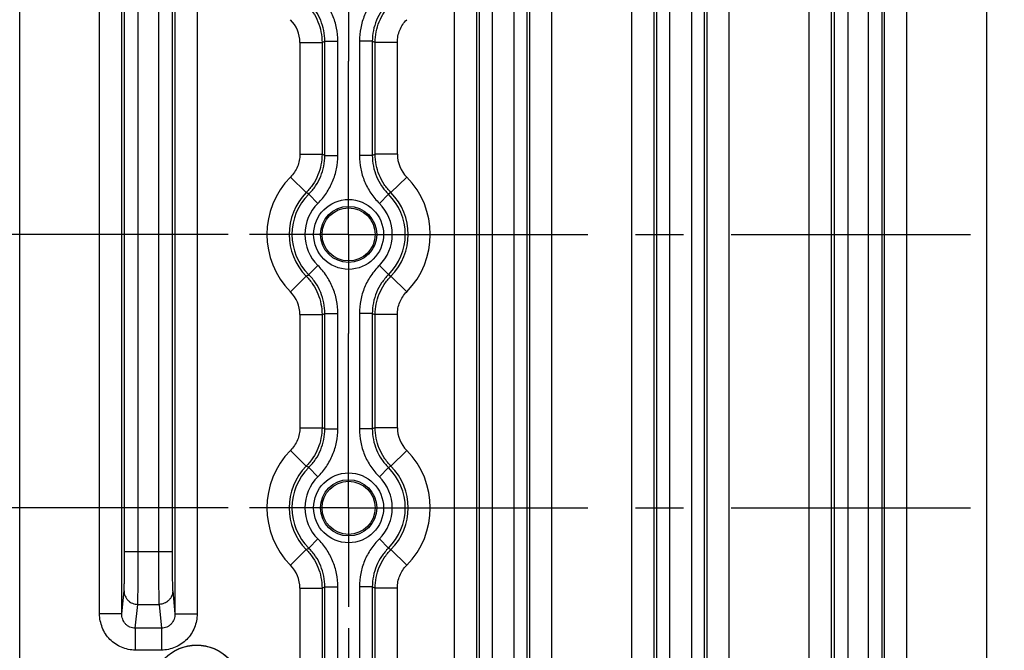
# Model space of a CAD drawing. Header units: inches. Extents: x 0 to 34, y 0 to 22.
# Tile 56 of 129: x 13.8 to 16.7, y 4.1 to 6. Entities that reach past the tile are written whole.
import ezdxf

# ---------------------------------------------------------------- set-up
doc = ezdxf.new("R2010")
doc.units = ezdxf.units.IN
doc.header["$LTSCALE"] = 1.87
doc.header["$MEASUREMENT"] = 0
doc.linetypes.add('CENTER', pattern=[0.6, 0.375, -0.075, 0.075, -0.075])
doc.layers.get('0').update_dxf_attribs({"linetype": 'CONTINUOUS'})
for name, color, linetype in [('02___PRT_ALL_AXES', 7, 'CONTINUOUS'), ('COSMETIC', 7, 'CONTINUOUS'), ('DIMENSIONS', 7, 'CONTINUOUS')]:
    doc.layers.add(name, color=color, linetype=linetype)
doc.styles.get("Standard").update_dxf_attribs({"font": 'txt', "width": 0.8})
doc.dimstyles.new('DIMSTYLE_2', dxfattribs={"dimtxt": 0.125, "dimasz": 0.18, "dimexe": 0.125, "dimexo": 0.0625, "dimgap": 0.0625, "dimtad": 0, "dimtih": 1, "dimtoh": 1, "dimzin": 0, "dimdsep": 46, "dimtxsty": 'STANDARD', "dimblk": '_FILLED', "dimblk1": '_FILLED', "dimblk2": '_FILLED', "dimcen": 0.09, "dimazin": 0, "dimtp": 0.01, "dimtm": 0.01, "dimtfac": 1, "dimtofl": 0, "dimtmove": 0, "dimatfit": 3, "dimldrblk": '_FILLED', "dimfxl": 1, "dimtolj": 1, "dimtzin": 0, "dimarcsym": 0})

# ---------------------------------------------------------------- blocks, each defined once
blk = doc.blocks.new('_FILLED')
at = {"color": 0, "linetype": 'BYBLOCK'}
blk.add_solid([(0, 0), (-1, 0.174), (-1, -0.174)], dxfattribs=at)
blk = doc.blocks.new('*D3')
at = {"layer": 'DIMENSIONS', "color": 2, "linetype": 'CONTINUOUS'}
for p, q in [((19.518, 4.2533), (19.518, 2.6843)), ((14.7936, 4.1703), (14.7936, 2.6843)), ((14.7936, 2.8093), (16.3808, 2.8093)), ((19.518, 2.8093), (17.9308, 2.8093))]:
    blk.add_line(p, q, dxfattribs=at)
at = {"layer": 'DIMENSIONS', "color": 2, "linetype": 'CONTINUOUS', "xscale": 0.18, "yscale": 0.18, "zscale": 0.18, "rotation": 180}
blk.add_blockref('_FILLED', (14.7936, 2.8093), dxfattribs=at)
at = {"layer": 'DIMENSIONS', "color": 2, "linetype": 'CONTINUOUS', "xscale": 0.18, "yscale": 0.18, "zscale": 0.18}
blk.add_blockref('_FILLED', (19.518, 2.8093), dxfattribs=at)
at = {"layer": 'DIMENSIONS', "color": 2, "linetype": 'CONTINUOUS', "insert": (17.1558, 2.8718), "char_height": 0.125, "width": 1.425, "attachment_point": 2, "line_spacing_factor": 0.9}
blk.add_mtext('120.00{\\ftxt.shx;\\W1.000000;\\H0.125000; }[4.724]', dxfattribs=at)
blk = doc.blocks.new('*D10')
at = {"layer": 'DIMENSIONS', "color": 2, "linetype": 'CONTINUOUS'}
for p, q in [((14.7936, 4.1703), (14.7936, 2.6843)), ((11.8864, 3.5972), (11.8864, 2.6843)), ((11.8864, 2.8093), (12.615, 2.8093)), ((14.7936, 2.8093), (14.065, 2.8093))]:
    blk.add_line(p, q, dxfattribs=at)
at = {"layer": 'DIMENSIONS', "color": 2, "linetype": 'CONTINUOUS', "xscale": 0.18, "yscale": 0.18, "zscale": 0.18, "rotation": 180}
blk.add_blockref('_FILLED', (11.8864, 2.8093), dxfattribs=at)
at = {"layer": 'DIMENSIONS', "color": 2, "linetype": 'CONTINUOUS', "xscale": 0.18, "yscale": 0.18, "zscale": 0.18}
blk.add_blockref('_FILLED', (14.7936, 2.8093), dxfattribs=at)
at = {"layer": 'DIMENSIONS', "color": 2, "linetype": 'CONTINUOUS', "insert": (13.34, 2.8718), "char_height": 0.125, "width": 1.325, "attachment_point": 2, "line_spacing_factor": 0.9}
blk.add_mtext('73.84{\\ftxt.shx;\\W1.000000;\\H0.125000; }[2.907]', dxfattribs=at)
blk = doc.blocks.new('*D14')
at = {"layer": 'DIMENSIONS', "color": 2, "linetype": 'CONTINUOUS'}
for p, q in [((10.3864, 6.1236), (10.3864, 6.4836)), ((14.4406, 6.1236), (10.2614, 6.1236)), ((14.4406, 5.3253), (10.2614, 5.3253)), ((10.3864, 5.3253), (10.3864, 4.9653))]:
    blk.add_line(p, q, dxfattribs=at)
at = {"layer": 'DIMENSIONS', "color": 2, "linetype": 'CONTINUOUS', "xscale": 0.18, "yscale": 0.18, "zscale": 0.18}
for p, rotation in [((10.3864, 6.1236), 270), ((10.3864, 5.3253), 90)]:
    blk.add_blockref('_FILLED', p, dxfattribs=dict(at, rotation=rotation))
at = {"layer": 'DIMENSIONS', "color": 2, "linetype": 'CONTINUOUS', "insert": (10.3864, 5.7869), "char_height": 0.125, "width": 1.225, "attachment_point": 2, "line_spacing_factor": 0.9}
blk.add_mtext('20.28{\\ftxt.shx;\\W1.000000;\\H0.125000; }[.798]', dxfattribs=at)
blk = doc.blocks.new('*D15')
at = {"layer": 'DIMENSIONS', "color": 2, "linetype": 'CONTINUOUS'}
for p, q in [((10.3864, 5.3253), (10.3864, 5.6853)), ((14.4406, 5.3253), (10.2614, 5.3253)), ((14.4406, 4.5233), (10.2614, 4.5233)), ((10.3864, 4.5233), (10.3864, 4.1633))]:
    blk.add_line(p, q, dxfattribs=at)
at = {"layer": 'DIMENSIONS', "color": 2, "linetype": 'CONTINUOUS', "xscale": 0.18, "yscale": 0.18, "zscale": 0.18}
for p, rotation in [((10.3864, 5.3253), 270), ((10.3864, 4.5233), 90)]:
    blk.add_blockref('_FILLED', p, dxfattribs=dict(at, rotation=rotation))
at = {"layer": 'DIMENSIONS', "color": 2, "linetype": 'CONTINUOUS', "insert": (10.3864, 4.9868), "char_height": 0.125, "width": 1.225, "attachment_point": 2, "line_spacing_factor": 0.9}
blk.add_mtext('20.37{\\ftxt.shx;\\W1.000000;\\H0.125000; }[.802]', dxfattribs=at)
blk = doc.blocks.new('*D16')
at = {"layer": 'DIMENSIONS', "color": 2, "linetype": 'CONTINUOUS'}
for p, q in [((14.4406, 4.5233), (11.0114, 4.5233)), ((11.1364, 4.5233), (11.1364, 4.1665)), ((11.1364, 3.5597), (11.1364, 3.9165)), ((11.9239, 3.5597), (11.0114, 3.5597))]:
    blk.add_line(p, q, dxfattribs=at)
at = {"layer": 'DIMENSIONS', "color": 2, "linetype": 'CONTINUOUS', "xscale": 0.18, "yscale": 0.18, "zscale": 0.18}
for p, rotation in [((11.1364, 4.5233), 90), ((11.1364, 3.5597), 270)]:
    blk.add_blockref('_FILLED', p, dxfattribs=dict(at, rotation=rotation))
at = {"layer": 'DIMENSIONS', "color": 2, "linetype": 'CONTINUOUS', "insert": (11.1364, 4.104), "char_height": 0.125, "width": 1.225, "attachment_point": 2, "line_spacing_factor": 0.9}
blk.add_mtext('24.48{\\ftxt.shx;\\W1.000000;\\H0.125000; }[.964]', dxfattribs=at)

msp = doc.modelspace()

# ---------------------------------------------------------------- linework, layer by layer
at = {"color": 7, "linetype": 'CONTINUOUS'}
for p, q in [((13.8291, 3.5719), (13.8291, 7.0747)), ((15.1039, 3.5719), (15.1039, 7.0747)), ((15.3898, 3.5719), (15.3898, 7.0747)), ((15.6242, 3.5719), (15.6242, 7.0747)), ((15.91, 3.5719), (15.91, 7.0747)), ((16.6646, 3.5719), (16.6646, 7.0747)), ((14.0635, 4.2123), (14.0635, 7.033)), ((14.1285, 4.2123), (14.1285, 7.033)), ((14.2843, 7.033), (14.2843, 4.2123)), ((14.3493, 7.033), (14.3493, 4.2123)), ((15.1689, 7.035), (15.1689, 3.6116)), ((15.3248, 3.6116), (15.3248, 7.035)), ((15.6891, 7.035), (15.6891, 3.6116)), ((15.845, 3.6116), (15.845, 7.035)), ((14.1368, 4.3948), (14.1368, 6.9096)), ((14.1768, 4.3948), (14.1768, 6.9096)), ((14.236, 6.9096), (14.236, 4.3948)), ((14.276, 6.9096), (14.276, 4.3948)), ((15.1773, 3.737), (15.1773, 6.9096)), ((15.2153, 3.737), (15.2153, 6.9096)), ((15.2784, 6.9096), (15.2784, 3.737)), ((15.3164, 6.9096), (15.3164, 3.737)), ((15.6975, 3.737), (15.6975, 6.9096)), ((15.7355, 3.737), (15.7355, 6.9096)), ((15.7986, 6.9096), (15.7986, 3.737)), ((15.8366, 6.9096), (15.8366, 3.737)), ((16.1444, 3.6136), (16.1444, 6.4343)), ((16.2094, 3.6136), (16.2094, 6.4343)), ((16.3652, 3.6136), (16.3652, 6.4343)), ((16.4302, 3.6136), (16.4302, 6.4343)), ((16.2177, 6.2518), (16.2177, 3.737)), ((16.2577, 6.2518), (16.2577, 3.737)), ((16.3169, 6.2518), (16.3169, 3.737)), ((16.3569, 6.2518), (16.3569, 3.737)), ((14.724, 5.557), (14.724, 5.8919)), ((14.724, 5.8919), (14.762, 5.8919)), ((14.762, 5.557), (14.762, 5.8919)), ((14.8251, 5.8919), (14.8251, 5.557)), ((14.8631, 5.8919), (14.8251, 5.8919)), ((14.8631, 5.8919), (14.8631, 5.557)), ((14.6507, 5.8884), (14.6507, 5.5604)), ((14.6507, 5.8884), (14.7157, 5.8884)), ((14.7157, 5.8884), (14.7157, 5.5604)), ((14.8715, 5.5604), (14.8715, 5.8884)), ((14.9365, 5.8884), (14.8715, 5.8884)), ((14.9365, 5.5604), (14.9365, 5.8884)), ((14.6507, 5.5604), (14.7157, 5.5604)), ((14.724, 5.557), (14.762, 5.557)), ((14.8631, 5.557), (14.8251, 5.557)), ((14.9365, 5.5604), (14.8715, 5.5604)), ((14.6232, 5.4937), (14.6695, 5.448)), ((14.9639, 5.4937), (14.9177, 5.448)), ((14.6766, 5.4433), (14.6695, 5.448)), ((14.6766, 5.4433), (14.7034, 5.4163)), ((14.9105, 5.4433), (14.8838, 5.4163)), ((14.9177, 5.448), (14.9105, 5.4433)), ((14.6766, 5.2073), (14.7034, 5.2343)), ((14.9105, 5.2073), (14.8838, 5.2343)), ((14.6232, 5.1569), (14.6695, 5.2026)), ((14.6695, 5.2026), (14.6766, 5.2073)), ((14.9105, 5.2073), (14.9177, 5.2026)), ((14.9639, 5.1569), (14.9177, 5.2026)), ((14.6507, 5.0901), (14.6507, 4.7584)), ((14.6507, 5.0901), (14.7157, 5.0901)), ((14.7157, 5.0901), (14.7157, 4.7584)), ((14.724, 4.755), (14.724, 5.0936)), ((14.724, 5.0936), (14.762, 5.0936)), ((14.762, 4.755), (14.762, 5.0936)), ((14.8251, 5.0936), (14.8251, 4.755)), ((14.8631, 5.0936), (14.8251, 5.0936)), ((14.8631, 5.0936), (14.8631, 4.755)), ((14.8715, 4.7584), (14.8715, 5.0901)), ((14.9365, 5.0901), (14.8715, 5.0901)), ((14.9365, 4.7584), (14.9365, 5.0901)), ((14.6507, 4.7584), (14.7157, 4.7584)), ((14.724, 4.755), (14.762, 4.755)), ((14.8631, 4.755), (14.8251, 4.755)), ((14.9365, 4.7584), (14.8715, 4.7584)), ((14.6232, 4.6917), (14.6695, 4.646)), ((14.9639, 4.6917), (14.9177, 4.646)), ((14.6766, 4.6413), (14.6695, 4.646)), ((14.6766, 4.6413), (14.7034, 4.6143)), ((14.9105, 4.6413), (14.8838, 4.6143)), ((14.9177, 4.646), (14.9105, 4.6413)), ((14.6766, 4.4053), (14.7034, 4.4323)), ((14.9105, 4.4053), (14.8838, 4.4323)), ((14.1368, 4.3948), (14.276, 4.3948)), ((14.6232, 4.3549), (14.6695, 4.4006)), ((14.6695, 4.4006), (14.6766, 4.4053)), ((14.9105, 4.4053), (14.9177, 4.4006)), ((14.9639, 4.3549), (14.9177, 4.4006)), ((14.1285, 4.2123), (14.1351, 4.2796)), ((14.2777, 4.2796), (14.2843, 4.2123)), ((14.6507, 4.2881), (14.6507, 3.5719)), ((14.6507, 4.2881), (14.7157, 4.2881)), ((14.7157, 4.2881), (14.7157, 3.6116)), ((14.724, 3.737), (14.724, 4.2916)), ((14.724, 4.2916), (14.762, 4.2916)), ((14.762, 3.737), (14.762, 4.2916)), ((14.8251, 4.2916), (14.8251, 3.737)), ((14.8631, 4.2916), (14.8251, 4.2916)), ((14.8631, 4.2916), (14.8631, 3.737)), ((14.8715, 3.6116), (14.8715, 4.2881)), ((14.9365, 4.2881), (14.8715, 4.2881)), ((14.9365, 3.5719), (14.9365, 4.2881)), ((14.1682, 4.17), (14.1751, 4.2402)), ((14.1751, 4.2402), (14.2377, 4.2402)), ((14.2377, 4.2402), (14.2446, 4.17)), ((14.1285, 4.2123), (14.0635, 4.2123)), ((14.2843, 4.2123), (14.3493, 4.2123)), ((14.1682, 4.17), (14.1682, 4.106)), ((14.2446, 4.17), (14.1682, 4.17)), ((14.2446, 4.17), (14.2446, 4.106)), ((14.2446, 4.106), (14.1682, 4.106))]:
    msp.add_line(p, q, dxfattribs=at)
for centre, radius in [((14.7936, 5.3253), 0.1025), ((14.7936, 5.3253), 0.0824), ((14.7936, 5.3253), 0.0779), ((14.7936, 4.5233), 0.1025), ((14.7936, 4.5233), 0.0824), ((14.7936, 4.5233), 0.0779), ((14.348, 3.9883), 0.1323)]:
    msp.add_circle(centre, radius, dxfattribs=at)
for centre, radius, start, end in [((14.5557, 5.8884), 0.095, 359.9997, 44.6666), ((14.0593, 7.4863), 1.7275, 292.3322, 292.6331), ((15.5279, 7.4863), 1.7275, 247.3669, 247.6678), ((14.0593, 3.9626), 1.7275, 67.3669, 67.6678), ((15.5279, 3.9626), 1.7275, 112.3322, 112.6331), ((15.0315, 5.5604), 0.095, 179.9997, 224.6666), ((14.7936, 5.3253), 0.2395, 135.3337, 224.6663), ((14.7936, 5.3253), 0.2395, 315.3337, 44.6663), ((14.7936, 5.3253), 0.1745, 135.3337, 224.6663), ((14.7936, 5.3253), 0.1662, 134.7318, 225.2682), ((14.7936, 5.3253), 0.1662, 314.7318, 45.2682), ((14.7936, 5.3253), 0.1745, 315.3337, 44.6663), ((14.7936, 5.3253), 0.1282, 134.7318, 225.2682), ((14.7936, 5.3253), 0.1282, 314.7318, 45.2682), ((14.5557, 5.0901), 0.095, 359.9997, 44.6666), ((14.0593, 6.688), 1.7275, 292.3322, 292.6331), ((15.5279, 6.688), 1.7275, 247.3669, 247.6678), ((14.0593, 3.1606), 1.7275, 67.3669, 67.6678), ((15.5279, 3.1606), 1.7275, 112.3322, 112.6331), ((15.0315, 4.7584), 0.095, 179.9997, 224.6666), ((14.7936, 4.5233), 0.2395, 135.3337, 224.6663), ((14.7936, 4.5233), 0.2395, 315.3337, 44.6663), ((14.7936, 4.5233), 0.1745, 135.3337, 224.6663), ((14.7936, 4.5233), 0.1662, 134.7318, 225.2682), ((14.7936, 4.5233), 0.1662, 314.7318, 45.2682), ((14.7936, 4.5233), 0.1745, 315.3337, 44.6663), ((14.7936, 4.5233), 0.1282, 134.7318, 225.2682), ((14.7936, 4.5233), 0.1282, 314.7318, 45.2682), ((14.5557, 4.2881), 0.095, 359.9997, 44.6666), ((14.0593, 5.886), 1.7275, 292.3322, 292.6331), ((15.5279, 5.886), 1.7275, 247.3669, 247.6678)]:
    msp.add_arc(centre, radius, start, end, dxfattribs=at)
for points, knots in [([(14.724, 5.8919), (14.724, 5.9024), (14.722, 5.9235), (14.7127, 5.9539), (14.6976, 5.9818), (14.6841, 5.9982), (14.6766, 6.0056)], [0, 0, 0, 0, 0.249959, 0.499916, 0.749909, 1, 1, 1, 1]), ([(14.762, 5.8919), (14.762, 5.9049), (14.7594, 5.931), (14.748, 5.9686), (14.7294, 6.0032), (14.7126, 6.0234), (14.7034, 6.0325)], [0, 0, 0, 0, 0.249959, 0.499916, 0.749909, 1, 1, 1, 1]), ([(14.8838, 6.0325), (14.8745, 6.0234), (14.8578, 6.0032), (14.8392, 5.9686), (14.8277, 5.931), (14.8251, 5.9049), (14.8251, 5.8919)], [0, 0, 0, 0, 0.249965, 0.499922, 0.749913, 1, 1, 1, 1]), ([(14.9105, 6.0056), (14.9031, 5.9982), (14.8895, 5.9818), (14.8745, 5.9539), (14.8652, 5.9235), (14.8631, 5.9024), (14.8631, 5.8919)], [0, 0, 0, 0, 0.249965, 0.499922, 0.749913, 1, 1, 1, 1]), ([(14.6695, 6.0009), (14.6767, 5.9935), (14.6899, 5.9773), (14.7046, 5.9496), (14.7136, 5.9196), (14.7157, 5.8988), (14.7157, 5.8884)], [0, 0, 0, 0, 0.250023, 0.499984, 0.749957, 1, 1, 1, 1]), ([(14.8715, 5.8884), (14.8715, 5.8988), (14.8736, 5.9196), (14.8826, 5.9496), (14.8972, 5.9773), (14.9104, 5.9935), (14.9177, 6.0009)], [0, 0, 0, 0, 0.249877, 0.499877, 0.750013, 1, 1, 1, 1]), ([(14.9365, 5.8884), (14.9365, 5.8946), (14.9377, 5.9069), (14.9431, 5.9248), (14.9518, 5.9412), (14.9596, 5.9508), (14.9639, 5.9552)], [0, 0, 0, 0, 0.249877, 0.499877, 0.750013, 1, 1, 1, 1]), ([(14.6507, 5.5604), (14.6507, 5.5543), (14.6495, 5.5419), (14.6441, 5.5241), (14.6354, 5.5077), (14.6276, 5.4981), (14.6232, 5.4937)], [0, 0, 0, 0, 0.249877, 0.499877, 0.750013, 1, 1, 1, 1]), ([(14.7157, 5.5604), (14.7157, 5.5501), (14.7136, 5.5293), (14.7046, 5.4993), (14.6899, 5.4716), (14.6767, 5.4554), (14.6695, 5.448)], [0, 0, 0, 0, 0.249877, 0.499877, 0.750013, 1, 1, 1, 1]), ([(14.6766, 5.4433), (14.6841, 5.4507), (14.6976, 5.4671), (14.7127, 5.495), (14.7219, 5.5254), (14.724, 5.5465), (14.724, 5.557)], [0, 0, 0, 0, 0.249965, 0.499922, 0.749913, 1, 1, 1, 1]), ([(14.7034, 5.4163), (14.7126, 5.4255), (14.7294, 5.4457), (14.748, 5.4803), (14.7594, 5.5179), (14.762, 5.544), (14.762, 5.557)], [0, 0, 0, 0, 0.249965, 0.499922, 0.749913, 1, 1, 1, 1]), ([(14.8251, 5.557), (14.8251, 5.544), (14.8277, 5.5179), (14.8392, 5.4803), (14.8578, 5.4457), (14.8745, 5.4255), (14.8838, 5.4163)], [0, 0, 0, 0, 0.249959, 0.499916, 0.749909, 1, 1, 1, 1]), ([(14.8631, 5.557), (14.8631, 5.5465), (14.8652, 5.5254), (14.8745, 5.495), (14.8895, 5.4671), (14.903, 5.4507), (14.9105, 5.4433)], [0, 0, 0, 0, 0.249959, 0.499916, 0.749909, 1, 1, 1, 1]), ([(14.9177, 5.448), (14.9104, 5.4554), (14.8972, 5.4716), (14.8826, 5.4993), (14.8736, 5.5293), (14.8715, 5.5501), (14.8715, 5.5604)], [0, 0, 0, 0, 0.250023, 0.499984, 0.749957, 1, 1, 1, 1]), ([(14.762, 5.0936), (14.762, 5.1066), (14.7594, 5.1327), (14.748, 5.1703), (14.7294, 5.2049), (14.7126, 5.2251), (14.7034, 5.2343)], [0, 0, 0, 0, 0.249959, 0.499916, 0.749909, 1, 1, 1, 1]), ([(14.8838, 5.2343), (14.8745, 5.2251), (14.8578, 5.2049), (14.8392, 5.1703), (14.8277, 5.1327), (14.8251, 5.1066), (14.8251, 5.0936)], [0, 0, 0, 0, 0.249965, 0.499922, 0.749913, 1, 1, 1, 1]), ([(14.6695, 5.2026), (14.6767, 5.1952), (14.6899, 5.179), (14.7046, 5.1513), (14.7136, 5.1213), (14.7157, 5.1005), (14.7157, 5.0901)], [0, 0, 0, 0, 0.250023, 0.499984, 0.749957, 1, 1, 1, 1]), ([(14.724, 5.0936), (14.724, 5.1041), (14.722, 5.1252), (14.7127, 5.1556), (14.6976, 5.1835), (14.6841, 5.1999), (14.6766, 5.2073)], [0, 0, 0, 0, 0.249959, 0.499916, 0.749909, 1, 1, 1, 1]), ([(14.9105, 5.2073), (14.9031, 5.1999), (14.8895, 5.1835), (14.8745, 5.1556), (14.8652, 5.1252), (14.8631, 5.1041), (14.8631, 5.0936)], [0, 0, 0, 0, 0.249965, 0.499922, 0.749913, 1, 1, 1, 1]), ([(14.8715, 5.0901), (14.8715, 5.1005), (14.8736, 5.1213), (14.8826, 5.1513), (14.8972, 5.179), (14.9104, 5.1952), (14.9177, 5.2026)], [0, 0, 0, 0, 0.249877, 0.499877, 0.750013, 1, 1, 1, 1]), ([(14.9365, 5.0901), (14.9365, 5.0963), (14.9377, 5.1087), (14.9431, 5.1265), (14.9518, 5.1429), (14.9596, 5.1525), (14.9639, 5.1569)], [0, 0, 0, 0, 0.249877, 0.499877, 0.750013, 1, 1, 1, 1]), ([(14.6507, 4.7584), (14.6507, 4.7523), (14.6495, 4.7399), (14.6441, 4.7221), (14.6354, 4.7057), (14.6276, 4.6961), (14.6232, 4.6917)], [0, 0, 0, 0, 0.249877, 0.499877, 0.750013, 1, 1, 1, 1]), ([(14.7157, 4.7584), (14.7157, 4.7481), (14.7136, 4.7273), (14.7046, 4.6973), (14.6899, 4.6696), (14.6767, 4.6534), (14.6695, 4.646)], [0, 0, 0, 0, 0.249877, 0.499877, 0.750013, 1, 1, 1, 1]), ([(14.6766, 4.6413), (14.6841, 4.6487), (14.6976, 4.6651), (14.7127, 4.693), (14.7219, 4.7234), (14.724, 4.7445), (14.724, 4.755)], [0, 0, 0, 0, 0.249965, 0.499922, 0.749913, 1, 1, 1, 1]), ([(14.7034, 4.6143), (14.7126, 4.6235), (14.7294, 4.6437), (14.748, 4.6783), (14.7594, 4.7159), (14.762, 4.742), (14.762, 4.755)], [0, 0, 0, 0, 0.249965, 0.499922, 0.749913, 1, 1, 1, 1]), ([(14.8251, 4.755), (14.8251, 4.742), (14.8277, 4.7159), (14.8392, 4.6783), (14.8578, 4.6437), (14.8745, 4.6235), (14.8838, 4.6143)], [0, 0, 0, 0, 0.249959, 0.499916, 0.749909, 1, 1, 1, 1]), ([(14.8631, 4.755), (14.8631, 4.7445), (14.8652, 4.7234), (14.8745, 4.693), (14.8895, 4.6651), (14.903, 4.6487), (14.9105, 4.6413)], [0, 0, 0, 0, 0.249959, 0.499916, 0.749909, 1, 1, 1, 1]), ([(14.9177, 4.646), (14.9104, 4.6534), (14.8972, 4.6696), (14.8826, 4.6973), (14.8736, 4.7273), (14.8715, 4.7481), (14.8715, 4.7584)], [0, 0, 0, 0, 0.250023, 0.499984, 0.749957, 1, 1, 1, 1]), ([(14.762, 4.2916), (14.762, 4.3046), (14.7594, 4.3307), (14.748, 4.3683), (14.7294, 4.4029), (14.7126, 4.4231), (14.7034, 4.4323)], [0, 0, 0, 0, 0.249959, 0.499916, 0.749909, 1, 1, 1, 1]), ([(14.8838, 4.4323), (14.8745, 4.4231), (14.8578, 4.4029), (14.8392, 4.3683), (14.8277, 4.3307), (14.8251, 4.3046), (14.8251, 4.2916)], [0, 0, 0, 0, 0.249965, 0.499922, 0.749913, 1, 1, 1, 1]), ([(14.1351, 4.2796), (14.1352, 4.2803), (14.1353, 4.2821), (14.1356, 4.2867), (14.1358, 4.2945), (14.1361, 4.3061), (14.1364, 4.3204), (14.1366, 4.3369), (14.1368, 4.3619), (14.1368, 4.3814), (14.1368, 4.3948)], [0, 0, 0, 0, 0.019233, 0.045931, 0.120839, 0.222416, 0.347592, 0.492531, 0.652811, 1, 1, 1, 1]), ([(14.1751, 4.2402), (14.1752, 4.2412), (14.1753, 4.2435), (14.1756, 4.2497), (14.1758, 4.2602), (14.1761, 4.2758), (14.1764, 4.2949), (14.1765, 4.3171), (14.1767, 4.3507), (14.1768, 4.3769), (14.1768, 4.3948)], [0, 0, 0, 0, 0.019206, 0.04589, 0.120789, 0.222365, 0.347547, 0.492496, 0.652787, 1, 1, 1, 1]), ([(14.236, 4.3948), (14.236, 4.3769), (14.236, 4.3507), (14.2362, 4.3171), (14.2364, 4.2949), (14.2367, 4.2757), (14.237, 4.2602), (14.2372, 4.2497), (14.2375, 4.2435), (14.2376, 4.2412), (14.2377, 4.2402)], [0, 0, 0, 0, 0.347236, 0.507563, 0.6525, 0.777669, 0.879234, 0.954114, 0.9808, 1, 1, 1, 1]), ([(14.276, 4.3948), (14.276, 4.3814), (14.276, 4.3619), (14.2762, 4.3369), (14.2764, 4.3203), (14.2767, 4.3061), (14.277, 4.2945), (14.2772, 4.2867), (14.2775, 4.2821), (14.2776, 4.2803), (14.2777, 4.2796)], [0, 0, 0, 0, 0.347212, 0.507528, 0.652454, 0.777618, 0.879184, 0.954072, 0.980771, 1, 1, 1, 1]), ([(14.6695, 4.4006), (14.6767, 4.3932), (14.6899, 4.377), (14.7046, 4.3493), (14.7136, 4.3193), (14.7157, 4.2985), (14.7157, 4.2881)], [0, 0, 0, 0, 0.250023, 0.499984, 0.749957, 1, 1, 1, 1]), ([(14.724, 4.2916), (14.724, 4.3021), (14.722, 4.3232), (14.7127, 4.3536), (14.6976, 4.3815), (14.6841, 4.3979), (14.6766, 4.4053)], [0, 0, 0, 0, 0.249959, 0.499916, 0.749909, 1, 1, 1, 1]), ([(14.9105, 4.4053), (14.9031, 4.3979), (14.8895, 4.3815), (14.8745, 4.3536), (14.8652, 4.3232), (14.8631, 4.3021), (14.8631, 4.2916)], [0, 0, 0, 0, 0.249965, 0.499922, 0.749913, 1, 1, 1, 1]), ([(14.8715, 4.2881), (14.8715, 4.2985), (14.8736, 4.3193), (14.8826, 4.3493), (14.8972, 4.377), (14.9104, 4.3932), (14.9177, 4.4006)], [0, 0, 0, 0, 0.249877, 0.499877, 0.750013, 1, 1, 1, 1]), ([(14.9365, 4.2881), (14.9365, 4.2943), (14.9377, 4.3067), (14.9431, 4.3245), (14.9518, 4.3409), (14.9596, 4.3505), (14.9639, 4.3549)], [0, 0, 0, 0, 0.249877, 0.499877, 0.750013, 1, 1, 1, 1]), ([(14.1351, 4.2796), (14.1351, 4.2744), (14.1368, 4.2666), (14.1417, 4.2576), (14.1467, 4.2516), (14.1528, 4.2466), (14.162, 4.2418), (14.1699, 4.2402), (14.1751, 4.2402)], [0, 0, 0, 0, 0.247291, 0.372385, 0.497546, 0.623076, 0.749231, 1, 1, 1, 1]), ([(14.2777, 4.2796), (14.2777, 4.2744), (14.276, 4.2666), (14.2711, 4.2576), (14.2661, 4.2516), (14.26, 4.2466), (14.2507, 4.2418), (14.2429, 4.2402), (14.2377, 4.2402)], [0, 0, 0, 0, 0.247291, 0.372385, 0.497546, 0.623076, 0.749231, 1, 1, 1, 1]), ([(14.1682, 4.106), (14.1613, 4.106), (14.1474, 4.1074), (14.1275, 4.1135), (14.1092, 4.1235), (14.0933, 4.1369), (14.0803, 4.1532), (14.0707, 4.1716), (14.0648, 4.1916), (14.0635, 4.2054), (14.0635, 4.2123)], [0, 0, 0, 0, 0.125064, 0.250345, 0.375396, 0.500377, 0.625306, 0.750167, 0.875088, 1, 1, 1, 1]), ([(14.1682, 4.17), (14.1654, 4.17), (14.16, 4.1705), (14.1522, 4.1731), (14.1451, 4.1773), (14.1372, 4.1846), (14.1302, 4.1963), (14.1284, 4.207), (14.1285, 4.2123)], [0, 0, 0, 0, 0.127369, 0.254729, 0.381261, 0.506915, 0.75452, 1, 1, 1, 1]), ([(14.3493, 4.2123), (14.3493, 4.2054), (14.348, 4.1915), (14.3421, 4.1716), (14.3324, 4.1531), (14.3194, 4.1369), (14.3035, 4.1235), (14.2852, 4.1135), (14.2653, 4.1074), (14.2515, 4.106), (14.2446, 4.106)], [0, 0, 0, 0, 0.125048, 0.250286, 0.375314, 0.500295, 0.625228, 0.750101, 0.875059, 1, 1, 1, 1]), ([(14.2843, 4.2123), (14.2844, 4.207), (14.2825, 4.1963), (14.2756, 4.1846), (14.2676, 4.1773), (14.2606, 4.1731), (14.2528, 4.1705), (14.2473, 4.17), (14.2446, 4.17)], [0, 0, 0, 0, 0.245884, 0.493772, 0.619403, 0.74576, 0.872769, 1, 1, 1, 1])]:
    msp.add_open_spline(points, degree=3, knots=knots, dxfattribs=at)
at = {"layer": '02___PRT_ALL_AXES', "color": 7, "linetype": 'CENTER'}
for p, q in [((14.7936, 6.1236), (14.7936, 5.8331)), ((14.7936, 5.3253), (14.7936, 5.8331)), ((14.7936, 5.3253), (14.5031, 5.3253)), ((14.7936, 5.3253), (14.7936, 5.0348)), ((14.7936, 5.3253), (19.4428, 5.3253)), ((14.7936, 4.5233), (14.7936, 5.0348)), ((14.7936, 4.5233), (14.5031, 4.5233)), ((14.7936, 4.5233), (14.7936, 4.2328)), ((14.7936, 4.5233), (19.3607, 4.5233))]:
    msp.add_line(p, q, dxfattribs=at)
at = {"layer": 'COSMETIC', "color": 7, "linetype": 'CONTINUOUS'}
msp.add_arc((14.3479, 3.9875), 0.1323, 0, 180, dxfattribs=at)

# ---------------------------------------------------------------- dimensions: what is measured, and where the dimension line sits
at = {"layer": 'DIMENSIONS', "color": 2, "linetype": 'CONTINUOUS'}
for base, p1, p2, angle, picture, middle in [((10.3864, 5.3253), (14.5031, 6.1236), (14.5031, 5.3253), 270, '*D14', (10.3864, 5.7244)), ((10.3864, 4.5233), (14.5031, 5.3253), (14.5031, 4.5233), 270, '*D15', (10.3864, 4.9243)), ((11.1364, 3.5597), (14.5031, 4.5233), (11.9864, 3.5597), 270, '*D16', (11.1364, 4.0415)), ((11.8864, 2.8093), (14.7936, 4.2328), (11.8864, 3.6597), 180, '*D10', (13.34, 2.8093))]:
    dim = msp.add_linear_dim(base=base, p1=p1, p2=p2, angle=angle, dimstyle='DIMSTYLE_2', dxfattribs=at)
    dim.commit()
    dim.dimension.update_dxf_attribs({"geometry": picture, "text_midpoint": middle, "dimtype": 160})
dim = msp.add_linear_dim(base=(19.518, 2.8093), p1=(14.7936, 4.2328), p2=(19.518, 4.3158), dimstyle='DIMSTYLE_2', dxfattribs=at)
dim.commit()
dim.dimension.update_dxf_attribs({"geometry": '*D3', "text_midpoint": (17.1558, 2.8093), "dimtype": 160})

doc.saveas('drawing.dxf')
